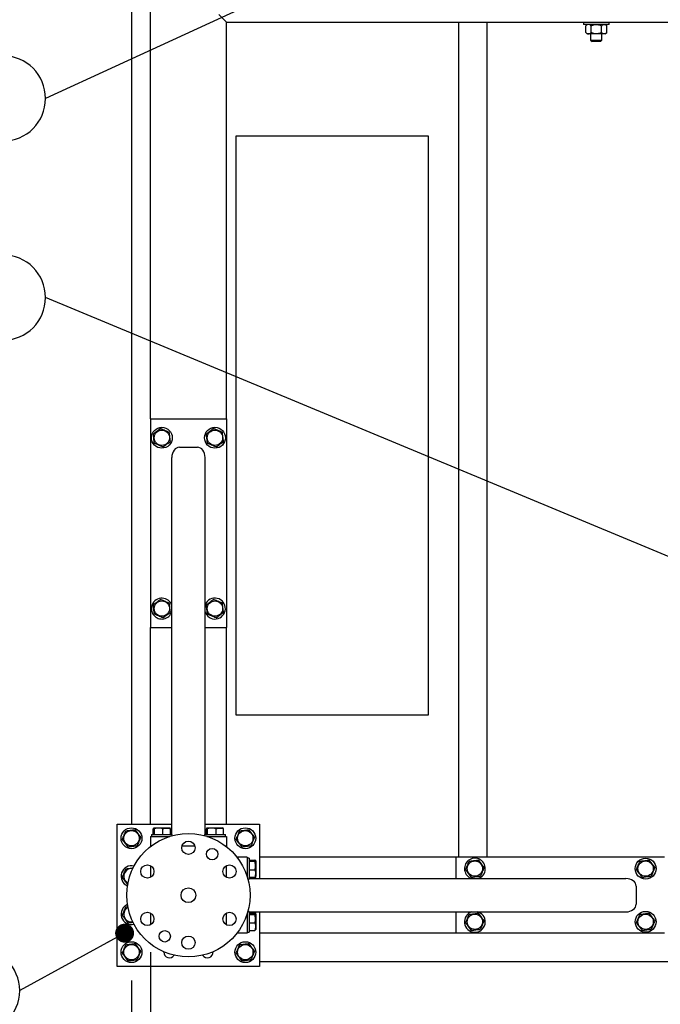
# Model space of a CAD drawing. Header units: millimetres. Extents: x 5 to 589, y 5 to 415.
# Tile 6 of 74: x 265 to 299, y 50 to 102. Entities that reach past the tile are written whole.
import ezdxf

# ---------------------------------------------------------------- set-up
doc = ezdxf.new("R2010")
doc.units = ezdxf.units.MM
doc.layers.add('COTES', color=1, linetype='Continuous')
doc.layers.add('NOTES', color=6, linetype='Continuous')
doc.layers.add('TRAIT-FORT', color=4, linetype='Continuous', lineweight=25)
doc.styles.add('SLDTEXTSTYLE0', font='TXT', dxfattribs={"width": 0.75})
doc.dimstyles.new('SLDDIMSTYLE2', dxfattribs={"dimtxt": 3, "dimasz": 2, "dimexe": 0, "dimexo": 0.0625, "dimgap": 0.75, "dimtad": 1, "dimdec": 0, "dimlfac": 20, "dimrnd": 1e-09, "dimzin": 12, "dimdsep": 46, "dimtxsty": 'SLDTEXTSTYLE0', "dimsah": 1, "dimcen": 0.09, "dimadec": 0, "dimazin": 3, "dimtfac": 1, "dimtdec": 0, "dimtofl": 0, "dimtmove": 0, "dimatfit": 3, "dimfxl": 1, "dimfrac": 2, "dimtolj": 1, "dimtzin": 12, "dimarcsym": 0})
doc.dimstyles.new('SLDDIMSTYLE3', dxfattribs={"dimtxt": 3, "dimasz": 2, "dimexe": 0, "dimexo": 0.0625, "dimgap": 0.75, "dimtad": 1, "dimdec": 0, "dimlfac": 20, "dimrnd": 1e-09, "dimzin": 12, "dimdsep": 46, "dimtxsty": 'SLDTEXTSTYLE0', "dimsah": 1, "dimcen": 0.09, "dimadec": 0, "dimazin": 3, "dimtfac": 1, "dimtdec": 0, "dimtmove": 0, "dimatfit": 0, "dimfxl": 1, "dimfrac": 2, "dimtolj": 1, "dimtzin": 12, "dimarcsym": 0})
doc.dimstyles.new('SLDDIMSTYLE4', dxfattribs={"dimtxt": 0.18, "dimasz": 1, "dimexe": 0, "dimexo": 0.0625, "dimgap": 0, "dimtad": 0, "dimtih": 1, "dimtoh": 1, "dimdec": 0, "dimrnd": 1e-09, "dimzin": 0, "dimdsep": 46, "dimtxsty": 'Standard', "dimblk1": 'DOT', "dimblk2": 'DOT', "dimsah": 1, "dimcen": 0.09, "dimadec": 0, "dimazin": 0, "dimtfac": 1, "dimtdec": 0, "dimtofl": 0, "dimtmove": 0, "dimatfit": 3, "dimldrblk": 'DOT', "dimfxl": 1, "dimfrac": 2, "dimtolj": 1, "dimtzin": 0, "dimarcsym": 0})

# ---------------------------------------------------------------- blocks, each defined once
blk = doc.blocks.new('_D_21')
at = {"layer": 'COTES', "color": 1, "transparency": 16777216}
for p, q in [((271.221, 51.304), (271.221, 37.688)), ((361.221, 51.304), (361.221, 37.688)), ((271.221, 38.688), (361.221, 38.688))]:
    blk.add_line(p, q, dxfattribs=at)
for points in [[(271.221, 38.688), (273.221, 38.188), (273.221, 39.188)], [(361.221, 38.688), (359.221, 39.188), (359.221, 38.188)]]:
    blk.add_solid(points, dxfattribs=at)
at = {"layer": 'COTES', "color": 1, "transparency": 16777216, "char_height": 3, "attachment_point": 1, "style": 'SLDTEXTSTYLE0'}
for s, insert in [('1800', (305.652, 42.555)), ('TOLES', (315.643, 42.555))]:
    blk.add_mtext(s, dxfattribs=dict(at, insert=insert))
blk = doc.blocks.new('_D_23')
at = {"layer": 'COTES', "color": 1, "transparency": 16777216}
for p, q in [((272.221, 52.804), (272.221, 43.064)), ((359.721, 52.804), (359.721, 43.064)), ((359.721, 44.064), (272.221, 44.064))]:
    blk.add_line(p, q, dxfattribs=at)
for points in [[(272.221, 44.064), (274.221, 43.564), (274.221, 44.564)], [(359.721, 44.064), (357.721, 44.564), (357.721, 43.564)]]:
    blk.add_solid(points, dxfattribs=at)
at = {"layer": 'COTES', "color": 1, "transparency": 16777216, "char_height": 3, "attachment_point": 1, "style": 'SLDTEXTSTYLE0'}
for s, insert in [('1750', (304.104, 47.931)), ('CADRE', (314.096, 47.931))]:
    blk.add_mtext(s, dxfattribs=dict(at, insert=insert))
blk = doc.blocks.new('_D_24')
at = {"layer": 'COTES', "color": 1, "transparency": 16777216}
for p, q in [((272.221, 52.804), (272.221, 43.064)), ((271.221, 51.304), (271.221, 43.064)), ((271.221, 44.064), (262.54, 44.064)), ((272.221, 44.064), (271.221, 44.064)), ((272.221, 44.064), (275.221, 44.064))]:
    blk.add_line(p, q, dxfattribs=at)
for points in [[(271.221, 44.064), (269.221, 44.564), (269.221, 43.564)], [(272.221, 44.064), (274.221, 43.564), (274.221, 44.564)]]:
    blk.add_solid(points, dxfattribs=at)
at = {"layer": 'COTES', "color": 1, "transparency": 16777216, "insert": (262.54, 47.931), "char_height": 3, "attachment_point": 1, "style": 'SLDTEXTSTYLE0'}
blk.add_mtext('20', dxfattribs=at)
blk = doc.blocks.new('SW_NOTE_6')
at = {"layer": 'NOTES', "color": 0}
for p, q in [((-15.736, 2.248), (-2.248, 2.248)), ((-2.248, -2.248), (-15.736, -2.248))]:
    blk.add_line(p, q, dxfattribs=at)
for centre, start, end in [((-15.736, 0), 90, 270), ((-2.248, 0), 270, 90)]:
    blk.add_arc(centre, 2.248, start, end, dxfattribs=at)
at = {"layer": 'NOTES', "color": 0, "insert": (-8.929, 1.866), "char_height": 3.5, "attachment_point": 2, "style": 'SLDTEXTSTYLE0'}
blk.add_mtext('PIED 2', dxfattribs=at)
blk = doc.blocks.new('_Dot')
at = {"color": 0, "linetype": 'ByBlock', "lineweight": -2}
blk.add_line((-0.5, 0), (-1, 0), dxfattribs=at)
at = {"color": 0, "linetype": 'ByBlock', "const_width": 0.5}
blk.add_lwpolyline([(-0.25, 0, 1), (0.25, 0, 1)], format="xyb", close=True, dxfattribs=at)
blk = doc.blocks.new('SW_NOTE_7')
at = {"layer": 'NOTES', "color": 0}
for p, q in [((-15.872, 2.248), (-2.248, 2.248)), ((-2.248, -2.248), (-15.872, -2.248))]:
    blk.add_line(p, q, dxfattribs=at)
for centre, start, end in [((-15.872, 0), 90, 270), ((-2.248, 0), 270, 90)]:
    blk.add_arc(centre, 2.248, start, end, dxfattribs=at)
at = {"layer": 'NOTES', "color": 0, "insert": (-9.057, 1.856), "char_height": 3.5, "attachment_point": 2, "style": 'SLDTEXTSTYLE0'}
blk.add_mtext('PIED 2', dxfattribs=at)
blk = doc.blocks.new('SW_NOTE_12')
at = {"layer": 'NOTES', "color": 0}
for p, q in [((-15.872, 2.248), (-2.248, 2.248)), ((-2.248, -2.248), (-15.872, -2.248))]:
    blk.add_line(p, q, dxfattribs=at)
for centre, start, end in [((-15.872, 0), 90, 270), ((-2.248, 0), 270, 90)]:
    blk.add_arc(centre, 2.248, start, end, dxfattribs=at)
at = {"layer": 'NOTES', "color": 0, "insert": (-9.057, 1.884), "char_height": 3.5, "attachment_point": 2, "style": 'SLDTEXTSTYLE0'}
blk.add_mtext('PIED 1', dxfattribs=at)

msp = doc.modelspace()

# ---------------------------------------------------------------- linework, layer by layer
at = {"layer": 'TRAIT-FORT', "color": 4, "linetype": 'Continuous', "lineweight": 25}
for p, q in [((271.221, 106.804), (271.221, 59.554)), ((272.221, 80.904), (272.221, 105.804)), ((275.821, 102.204), (276.221, 101.804)), ((276.221, 101.804), (275.821, 102.204)), ((276.221, 80.904), (276.221, 101.804)), ((276.221, 101.804), (302.221, 101.804)), ((288.471, 57.804), (288.471, 101.804)), ((289.971, 57.804), (289.971, 101.804)), ((295.046, 101.804), (295.046, 101.679)), ((296.396, 101.679), (295.046, 101.679)), ((295.246, 101.679), (295.172, 101.605)), ((296.269, 101.605), (296.196, 101.679)), ((296.396, 101.679), (296.396, 101.804)), ((295.172, 101.252), (295.172, 101.605)), ((295.172, 101.252), (295.246, 101.179)), ((295.309, 101.179), (295.246, 101.179)), ((295.721, 101.179), (295.309, 101.179)), ((295.421, 101.179), (295.421, 100.854)), ((295.446, 101.252), (295.446, 101.605)), ((296.132, 101.179), (295.721, 101.179)), ((295.995, 101.252), (295.995, 101.605)), ((296.021, 100.854), (296.021, 101.179)), ((296.196, 101.179), (296.132, 101.179)), ((296.196, 101.179), (296.269, 101.252)), ((296.269, 101.252), (296.269, 101.605)), ((295.421, 100.854), (295.496, 100.779)), ((295.421, 100.854), (296.021, 100.854)), ((295.946, 100.779), (295.496, 100.779)), ((295.946, 100.779), (296.021, 100.854)), ((286.88, 95.787), (276.721, 95.787)), ((276.721, 95.787), (276.721, 65.309)), ((286.88, 65.309), (286.88, 95.787)), ((272.221, 80.904), (272.221, 69.904)), ((272.221, 80.904), (276.221, 80.904)), ((276.221, 80.904), (276.221, 69.904)), ((273.746, 79.404), (274.696, 79.404)), ((273.346, 59.004), (273.346, 78.868)), ((275.096, 59.004), (275.096, 78.868)), ((275.113, 71.114), (275.096, 71.068)), ((272.221, 59.554), (272.221, 69.904)), ((272.221, 69.904), (273.346, 69.904)), ((275.096, 69.904), (276.221, 69.904)), ((276.221, 59.554), (276.221, 69.904)), ((276.721, 65.309), (286.88, 65.309)), ((270.471, 59.554), (273.346, 59.554)), ((270.471, 52.054), (270.471, 59.554)), ((272.369, 59.004), (272.369, 59.303)), ((272.417, 59.354), (272.392, 59.339)), ((272.417, 59.354), (273.224, 59.354)), ((272.429, 59.004), (272.429, 59.303)), ((272.881, 59.004), (272.881, 59.303)), ((273.249, 59.339), (273.224, 59.354)), ((273.273, 59.004), (273.273, 59.303)), ((275.096, 59.554), (277.971, 59.554)), ((275.169, 59.004), (275.169, 59.303)), ((275.217, 59.354), (275.192, 59.339)), ((275.217, 59.354), (276.024, 59.354)), ((275.229, 59.004), (275.229, 59.303)), ((275.681, 59.004), (275.681, 59.303)), ((276.049, 59.339), (276.024, 59.354)), ((276.073, 59.004), (276.073, 59.303)), ((277.971, 59.554), (277.971, 56.679)), ((272.221, 58.904), (272.221, 58.404)), ((272.221, 58.904), (273.245, 58.904)), ((272.271, 59.004), (272.271, 58.904)), ((272.271, 59.004), (273.371, 59.004)), ((273.371, 58.94), (273.371, 59.004)), ((275.071, 59.004), (275.071, 58.94)), ((275.071, 59.004), (276.171, 59.004)), ((275.197, 58.904), (276.221, 58.904)), ((276.171, 58.904), (276.171, 59.004)), ((276.221, 58.904), (276.221, 58.404)), ((272.221, 58.404), (272.271, 58.404)), ((272.221, 58.404), (272.221, 58.365)), ((273.885, 58.404), (274.556, 58.404)), ((276.171, 58.404), (276.221, 58.404)), ((276.221, 58.404), (276.221, 58.365)), ((276.821, 57.804), (276.782, 57.804)), ((277.321, 57.804), (276.821, 57.804)), ((276.821, 57.804), (276.821, 57.754)), ((277.321, 57.804), (277.321, 56.78)), ((277.421, 57.754), (277.321, 57.754)), ((277.421, 57.754), (277.421, 56.654)), ((277.421, 57.656), (277.72, 57.656)), ((277.421, 57.595), (277.72, 57.595)), ((277.771, 57.607), (277.756, 57.632)), ((277.771, 57.607), (277.771, 56.8)), ((288.321, 57.804), (277.971, 57.804)), ((288.321, 57.804), (288.321, 56.679)), ((299.321, 57.804), (288.321, 57.804)), ((272.221, 57.362), (272.221, 56.745)), ((276.221, 56.745), (276.221, 57.362)), ((277.421, 57.143), (277.72, 57.143)), ((277.357, 56.654), (277.421, 56.654)), ((277.421, 56.752), (277.72, 56.752)), ((277.421, 56.679), (297.285, 56.679)), ((277.756, 56.775), (277.771, 56.8)), ((297.821, 56.279), (297.821, 55.329)), ((270.925, 55.195), (271.027, 55.208)), ((272.221, 54.862), (272.221, 54.245)), ((276.221, 54.245), (276.221, 54.862)), ((277.321, 54.828), (277.321, 53.804)), ((277.421, 54.954), (277.357, 54.954)), ((277.421, 54.954), (277.421, 53.854)), ((277.421, 54.929), (297.285, 54.929)), ((277.421, 54.856), (277.72, 54.856)), ((277.421, 54.795), (277.72, 54.795)), ((277.708, 54.864), (277.659, 54.929)), ((277.708, 54.864), (277.704, 54.856)), ((277.771, 54.807), (277.756, 54.832)), ((277.771, 54.807), (277.771, 54)), ((277.971, 54.929), (277.971, 52.054)), ((288.321, 54.929), (288.321, 53.804)), ((289.531, 54.912), (289.485, 54.929)), ((277.421, 54.343), (277.72, 54.343)), ((277.421, 53.952), (277.72, 53.952)), ((277.756, 53.975), (277.771, 54)), ((276.821, 53.804), (276.782, 53.804)), ((276.821, 53.854), (276.821, 53.804)), ((277.321, 53.804), (276.821, 53.804)), ((277.321, 53.854), (277.421, 53.854)), ((288.321, 53.804), (277.971, 53.804)), ((299.321, 53.804), (288.321, 53.804)), ((272.921, 52.804), (272.921, 52.825)), ((277.971, 52.054), (270.471, 52.054)), ((277.971, 52.304), (353.971, 52.304))]:
    msp.add_line(p, q, dxfattribs=at)
at = {"layer": 'TRAIT-FORT', "color": 4, "linetype": 'Continuous', "lineweight": 25, "flags": 128}
for points in [[(273.273, 59.099), (273.277, 59.098), (273.346, 59.076)], [(275.096, 59.076), (275.128, 59.089), (275.169, 59.099)], [(271.294, 57.201), (271.255, 57.206), (271.171, 57.204)], [(277.604, 56.679), (277.617, 56.727), (277.621, 56.752)], [(277.756, 56.679), (277.769, 56.76), (277.771, 56.8)], [(277.621, 54.856), (277.614, 54.895), (277.604, 54.929)], [(277.771, 54.807), (277.768, 54.859), (277.756, 54.929)]]:
    msp.add_lwpolyline(points, dxfattribs=at)
at = {"layer": 'TRAIT-FORT', "color": 4, "linetype": 'Continuous', "lineweight": 25}
for centre, radius in [((272.821, 79.904), 0.55), ((275.621, 79.904), 0.55), ((272.821, 79.904), 0.404), ((275.621, 79.904), 0.404), ((272.821, 70.904), 0.404), ((275.621, 70.904), 0.404), ((271.221, 58.804), 0.55), ((271.221, 58.804), 0.404), ((277.221, 58.804), 0.55), ((277.221, 58.804), 0.404), ((274.221, 55.804), 3.25), ((274.221, 58.304), 0.35), ((275.471, 57.969), 0.3), ((289.321, 57.204), 0.404), ((298.321, 57.204), 0.55), ((298.321, 57.204), 0.404), ((272.056, 57.054), 0.35), ((276.386, 57.054), 0.35), ((274.221, 55.804), 0.389), ((272.056, 54.554), 0.35), ((276.386, 54.554), 0.35), ((289.321, 54.404), 0.404), ((298.321, 54.404), 0.55), ((298.321, 54.404), 0.404), ((272.971, 53.639), 0.3), ((274.221, 53.304), 0.35), ((271.221, 52.804), 0.55), ((271.221, 52.804), 0.404), ((277.221, 52.804), 0.55), ((277.221, 52.804), 0.404)]:
    msp.add_circle(centre, radius, dxfattribs=at)
for centre, radius, start, end in [((272.821, 70.904), 0.55, 157.4773, 342.6586), ((272.821, 70.904), 0.55, 17.3414, 157.4773), ((275.621, 70.904), 0.55, 197.3414, 157.4773), ((289.321, 57.204), 0.55, 67.4773, 252.6586), ((289.321, 57.204), 0.55, 287.3414, 67.4773), ((271.221, 56.804), 0.55, 75.2073, 247.955), ((271.221, 56.804), 0.404, 97.0938, 243.4584), ((271.221, 54.804), 0.55, 112.1806, 284.0185), ((271.221, 54.804), 0.404, 117.2288, 280.4166), ((289.321, 54.404), 0.55, 107.3414, 67.4773), ((273.221, 52.804), 0.3, 180, 327.1443), ((275.221, 52.804), 0.3, 212.8591, 4.0108)]:
    msp.add_arc(centre, radius, start, end, dxfattribs=at)
for centre, major_axis, start_param, end_param in [((273.746, 78.868), (0, 0.536), 0, 1.570796), ((274.696, 78.868), (0, 0.536), 4.712389, 6.283185), ((297.285, 56.279), (0.536, 0), 0, 1.570796), ((297.285, 55.329), (0.536, 0), 4.712389, 6.283185)]:
    msp.add_ellipse(centre, major_axis=major_axis, ratio=0.746513, start_param=start_param, end_param=end_param, dxfattribs=at)
for points, knots in [([(295.309, 101.679), (295.285, 101.674), (295.237, 101.666), (295.194, 101.625), (295.172, 101.605)], [0, 0, 0, 0, 0.504, 1, 1, 1, 1]), ([(295.446, 101.605), (295.428, 101.622), (295.389, 101.657), (295.342, 101.677), (295.315, 101.678), (295.309, 101.679)], [0, 0, 0, 0, 0.432385, 0.879554, 1, 1, 1, 1]), ([(295.446, 101.605), (295.478, 101.62), (295.537, 101.647), (295.63, 101.673), (295.69, 101.677), (295.721, 101.679)], [0, 0, 0, 0, 0.370457, 0.681018, 1, 1, 1, 1]), ([(295.721, 101.679), (295.725, 101.679), (295.763, 101.678), (295.836, 101.668), (295.923, 101.639), (295.974, 101.615), (295.995, 101.605)], [0, 0, 0, 0, 0.048369, 0.39933, 0.762965, 1, 1, 1, 1]), ([(295.995, 101.605), (296.014, 101.622), (296.052, 101.657), (296.099, 101.677), (296.126, 101.678), (296.132, 101.679)], [0, 0, 0, 0, 0.432385, 0.879554, 1, 1, 1, 1]), ([(296.132, 101.679), (296.156, 101.674), (296.204, 101.666), (296.247, 101.625), (296.269, 101.605)], [0, 0, 0, 0, 0.504, 1, 1, 1, 1]), ([(295.172, 101.252), (295.191, 101.235), (295.229, 101.2), (295.276, 101.18), (295.303, 101.179), (295.309, 101.179)], [0, 0, 0, 0, 0.432385, 0.879554, 1, 1, 1, 1]), ([(295.309, 101.179), (295.333, 101.183), (295.381, 101.191), (295.425, 101.232), (295.446, 101.252)], [0, 0, 0, 0, 0.504, 1, 1, 1, 1]), ([(295.721, 101.179), (295.691, 101.18), (295.631, 101.184), (295.538, 101.21), (295.478, 101.237), (295.446, 101.252)], [0, 0, 0, 0, 0.30999, 0.629546, 1, 1, 1, 1]), ([(295.995, 101.252), (295.974, 101.242), (295.924, 101.218), (295.837, 101.19), (295.764, 101.179), (295.725, 101.179), (295.721, 101.179)], [0, 0, 0, 0, 0.237039, 0.589019, 0.951631, 1, 1, 1, 1]), ([(296.132, 101.179), (296.108, 101.183), (296.06, 101.191), (296.016, 101.232), (295.995, 101.252)], [0, 0, 0, 0, 0.504, 1, 1, 1, 1]), ([(296.269, 101.252), (296.25, 101.235), (296.212, 101.2), (296.165, 101.18), (296.138, 101.179), (296.132, 101.179)], [0, 0, 0, 0, 0.4323851, 0.8795539, 1, 1, 1, 1]), ([(272.76, 80.391), (272.726, 80.365), (272.657, 80.313), (272.556, 80.236), (272.458, 80.162), (272.399, 80.117), (272.369, 80.095)], [0, 0, 0, 0, 0.264605, 0.534948, 0.765343, 1, 1, 1, 1]), ([(272.429, 79.608), (272.421, 79.67), (272.409, 79.772), (272.39, 79.921), (272.378, 80.021), (272.371, 80.078), (272.369, 80.095)], [0, 0, 0, 0, 0.385549, 0.637642, 0.896546, 1, 1, 1, 1]), ([(272.76, 80.391), (272.799, 80.374), (272.879, 80.34), (272.996, 80.291), (273.108, 80.243), (273.177, 80.214), (273.212, 80.2)], [0, 0, 0, 0, 0.264605, 0.534948, 0.765343, 1, 1, 1, 1]), ([(273.273, 79.713), (273.265, 79.775), (273.252, 79.877), (273.234, 80.026), (273.221, 80.126), (273.214, 80.183), (273.212, 80.2)], [0, 0, 0, 0, 0.385549, 0.637642, 0.896546, 1, 1, 1, 1]), ([(275.56, 80.391), (275.526, 80.365), (275.457, 80.313), (275.356, 80.236), (275.258, 80.162), (275.199, 80.117), (275.169, 80.095)], [0, 0, 0, 0, 0.264605, 0.534948, 0.765343, 1, 1, 1, 1]), ([(275.229, 79.608), (275.221, 79.67), (275.209, 79.772), (275.19, 79.921), (275.178, 80.021), (275.171, 80.078), (275.169, 80.095)], [0, 0, 0, 0, 0.385549, 0.637642, 0.896546, 1, 1, 1, 1]), ([(275.56, 80.391), (275.599, 80.374), (275.679, 80.34), (275.796, 80.291), (275.908, 80.243), (275.977, 80.214), (276.012, 80.2)], [0, 0, 0, 0, 0.264605, 0.534948, 0.765343, 1, 1, 1, 1]), ([(276.073, 79.713), (276.065, 79.775), (276.052, 79.877), (276.034, 80.026), (276.021, 80.126), (276.014, 80.183), (276.012, 80.2)], [0, 0, 0, 0, 0.385549, 0.637642, 0.896546, 1, 1, 1, 1]), ([(272.881, 79.417), (272.842, 79.433), (272.763, 79.467), (272.645, 79.516), (272.533, 79.564), (272.464, 79.593), (272.429, 79.608)], [0, 0, 0, 0, 0.264605, 0.534948, 0.765343, 1, 1, 1, 1]), ([(272.881, 79.417), (272.915, 79.442), (272.984, 79.494), (273.086, 79.571), (273.183, 79.645), (273.243, 79.69), (273.273, 79.713)], [0, 0, 0, 0, 0.264605, 0.534948, 0.765343, 1, 1, 1, 1]), ([(275.681, 79.417), (275.642, 79.433), (275.563, 79.467), (275.445, 79.516), (275.333, 79.564), (275.264, 79.593), (275.229, 79.608)], [0, 0, 0, 0, 0.264605, 0.534948, 0.765343, 1, 1, 1, 1]), ([(275.681, 79.417), (275.715, 79.442), (275.784, 79.494), (275.886, 79.571), (275.983, 79.645), (276.043, 79.69), (276.073, 79.713)], [0, 0, 0, 0, 0.264605, 0.534948, 0.765343, 1, 1, 1, 1]), ([(272.76, 71.391), (272.726, 71.365), (272.657, 71.313), (272.556, 71.236), (272.458, 71.162), (272.399, 71.117), (272.369, 71.095)], [0, 0, 0, 0, 0.264605, 0.534948, 0.765343, 1, 1, 1, 1]), ([(272.429, 70.608), (272.421, 70.67), (272.409, 70.772), (272.39, 70.921), (272.378, 71.021), (272.371, 71.078), (272.369, 71.095)], [0, 0, 0, 0, 0.385549, 0.637642, 0.896546, 1, 1, 1, 1]), ([(272.76, 71.391), (272.799, 71.374), (272.879, 71.34), (272.996, 71.291), (273.108, 71.243), (273.177, 71.214), (273.212, 71.2)], [0, 0, 0, 0, 0.264605, 0.534948, 0.765343, 1, 1, 1, 1]), ([(273.273, 70.713), (273.265, 70.775), (273.252, 70.877), (273.234, 71.026), (273.221, 71.126), (273.214, 71.183), (273.212, 71.2)], [0, 0, 0, 0, 0.385549, 0.637642, 0.896546, 1, 1, 1, 1]), ([(275.56, 71.391), (275.526, 71.365), (275.457, 71.313), (275.356, 71.236), (275.258, 71.162), (275.199, 71.117), (275.169, 71.095)], [0, 0, 0, 0, 0.264605, 0.534948, 0.765343, 1, 1, 1, 1]), ([(275.229, 70.608), (275.221, 70.67), (275.209, 70.772), (275.19, 70.921), (275.178, 71.021), (275.171, 71.078), (275.169, 71.095)], [0, 0, 0, 0, 0.385549, 0.637642, 0.896546, 1, 1, 1, 1]), ([(275.56, 71.391), (275.599, 71.374), (275.679, 71.34), (275.796, 71.291), (275.908, 71.243), (275.977, 71.214), (276.012, 71.2)], [0, 0, 0, 0, 0.264605, 0.534948, 0.765343, 1, 1, 1, 1]), ([(276.073, 70.713), (276.065, 70.775), (276.052, 70.877), (276.034, 71.026), (276.021, 71.126), (276.014, 71.183), (276.012, 71.2)], [0, 0, 0, 0, 0.385549, 0.637642, 0.896546, 1, 1, 1, 1]), ([(272.881, 70.417), (272.842, 70.433), (272.763, 70.467), (272.645, 70.516), (272.533, 70.564), (272.464, 70.593), (272.429, 70.608)], [0, 0, 0, 0, 0.264605, 0.534948, 0.765343, 1, 1, 1, 1]), ([(272.881, 70.417), (272.915, 70.442), (272.984, 70.494), (273.086, 70.571), (273.183, 70.645), (273.243, 70.69), (273.273, 70.713)], [0, 0, 0, 0, 0.264605, 0.534948, 0.765343, 1, 1, 1, 1]), ([(275.681, 70.417), (275.642, 70.433), (275.563, 70.467), (275.445, 70.516), (275.333, 70.564), (275.264, 70.593), (275.229, 70.608)], [0, 0, 0, 0, 0.264605, 0.534948, 0.765343, 1, 1, 1, 1]), ([(275.681, 70.417), (275.715, 70.442), (275.784, 70.494), (275.886, 70.571), (275.983, 70.645), (276.043, 70.69), (276.073, 70.713)], [0, 0, 0, 0, 0.264605, 0.534948, 0.765343, 1, 1, 1, 1]), ([(270.734, 58.743), (270.75, 58.782), (270.784, 58.862), (270.833, 58.979), (270.881, 59.091), (270.91, 59.16), (270.925, 59.195)], [0, 0, 0, 0, 0.264605, 0.534948, 0.765343, 1, 1, 1, 1]), ([(270.925, 59.195), (270.987, 59.203), (271.089, 59.216), (271.238, 59.234), (271.338, 59.246), (271.395, 59.254), (271.412, 59.256)], [0, 0, 0, 0, 0.385549, 0.637642, 0.896546, 1, 1, 1, 1]), ([(271.708, 58.864), (271.682, 58.898), (271.63, 58.967), (271.553, 59.069), (271.479, 59.166), (271.434, 59.226), (271.412, 59.256)], [0, 0, 0, 0, 0.264605, 0.534948, 0.765343, 1, 1, 1, 1]), ([(272.429, 59.303), (272.421, 59.319), (272.409, 59.344), (272.39, 59.341), (272.378, 59.324), (272.371, 59.308), (272.369, 59.303)], [0, 0, 0, 0, 0.385549, 0.637642, 0.896546, 1, 1, 1, 1]), ([(272.881, 59.303), (272.842, 59.314), (272.763, 59.337), (272.645, 59.345), (272.533, 59.333), (272.464, 59.313), (272.429, 59.303)], [0, 0, 0, 0, 0.264605, 0.534948, 0.765343, 1, 1, 1, 1]), ([(272.881, 59.303), (272.915, 59.314), (272.984, 59.337), (273.086, 59.345), (273.183, 59.333), (273.243, 59.313), (273.273, 59.303)], [0, 0, 0, 0, 0.264605, 0.534948, 0.765343, 1, 1, 1, 1]), ([(273.273, 59.303), (273.265, 59.321), (273.257, 59.34), (273.249, 59.339), (273.249, 59.339)], [0, 0, 0, 0, 0.977492, 1, 1, 1, 1]), ([(275.229, 59.303), (275.221, 59.319), (275.209, 59.344), (275.19, 59.341), (275.178, 59.324), (275.171, 59.308), (275.169, 59.303)], [0, 0, 0, 0, 0.385549, 0.637642, 0.896546, 1, 1, 1, 1]), ([(275.681, 59.303), (275.642, 59.314), (275.563, 59.337), (275.445, 59.345), (275.333, 59.333), (275.264, 59.313), (275.229, 59.303)], [0, 0, 0, 0, 0.264605, 0.534948, 0.765343, 1, 1, 1, 1]), ([(275.681, 59.303), (275.715, 59.314), (275.784, 59.337), (275.886, 59.345), (275.983, 59.333), (276.043, 59.313), (276.073, 59.303)], [0, 0, 0, 0, 0.264605, 0.534948, 0.765343, 1, 1, 1, 1]), ([(276.073, 59.303), (276.065, 59.321), (276.057, 59.34), (276.049, 59.339), (276.049, 59.339)], [0, 0, 0, 0, 0.977492, 1, 1, 1, 1]), ([(276.734, 58.743), (276.75, 58.782), (276.784, 58.862), (276.833, 58.979), (276.881, 59.091), (276.91, 59.16), (276.925, 59.195)], [0, 0, 0, 0, 0.264605, 0.534948, 0.765343, 1, 1, 1, 1]), ([(276.925, 59.195), (276.987, 59.203), (277.089, 59.216), (277.238, 59.234), (277.338, 59.246), (277.395, 59.254), (277.412, 59.256)], [0, 0, 0, 0, 0.385549, 0.637642, 0.896546, 1, 1, 1, 1]), ([(277.708, 58.864), (277.682, 58.898), (277.63, 58.967), (277.553, 59.069), (277.479, 59.166), (277.434, 59.226), (277.412, 59.256)], [0, 0, 0, 0, 0.264605, 0.534948, 0.765343, 1, 1, 1, 1]), ([(270.734, 58.743), (270.759, 58.709), (270.811, 58.64), (270.888, 58.539), (270.962, 58.441), (271.007, 58.382), (271.03, 58.352)], [0, 0, 0, 0, 0.264605, 0.534948, 0.765343, 1, 1, 1, 1]), ([(271.708, 58.864), (271.691, 58.825), (271.657, 58.746), (271.608, 58.628), (271.56, 58.516), (271.531, 58.447), (271.517, 58.412)], [0, 0, 0, 0, 0.264605, 0.534948, 0.765343, 1, 1, 1, 1]), ([(276.734, 58.743), (276.759, 58.709), (276.811, 58.64), (276.888, 58.539), (276.962, 58.441), (277.007, 58.382), (277.03, 58.352)], [0, 0, 0, 0, 0.264605, 0.534948, 0.765343, 1, 1, 1, 1]), ([(277.708, 58.864), (277.691, 58.825), (277.657, 58.746), (277.608, 58.628), (277.56, 58.516), (277.531, 58.447), (277.517, 58.412)], [0, 0, 0, 0, 0.264605, 0.534948, 0.765343, 1, 1, 1, 1]), ([(271.03, 58.352), (271.092, 58.359), (271.194, 58.372), (271.343, 58.391), (271.443, 58.403), (271.5, 58.41), (271.517, 58.412)], [0, 0, 0, 0, 0.385549, 0.637642, 0.896546, 1, 1, 1, 1]), ([(277.03, 58.352), (277.092, 58.359), (277.194, 58.372), (277.343, 58.391), (277.443, 58.403), (277.5, 58.41), (277.517, 58.412)], [0, 0, 0, 0, 0.385549, 0.637642, 0.896546, 1, 1, 1, 1]), ([(277.72, 57.595), (277.736, 57.603), (277.761, 57.616), (277.758, 57.634), (277.741, 57.646), (277.725, 57.654), (277.72, 57.656)], [0, 0, 0, 0, 0.385549, 0.637642, 0.896546, 1, 1, 1, 1]), ([(277.72, 57.143), (277.731, 57.182), (277.753, 57.262), (277.762, 57.379), (277.75, 57.491), (277.73, 57.56), (277.72, 57.595)], [0, 0, 0, 0, 0.264605, 0.534948, 0.765343, 1, 1, 1, 1]), ([(288.834, 57.143), (288.85, 57.182), (288.884, 57.262), (288.933, 57.379), (288.981, 57.491), (289.01, 57.56), (289.025, 57.595)], [0, 0, 0, 0, 0.264605, 0.534948, 0.765343, 1, 1, 1, 1]), ([(289.025, 57.595), (289.087, 57.603), (289.189, 57.616), (289.338, 57.634), (289.438, 57.646), (289.495, 57.654), (289.512, 57.656)], [0, 0, 0, 0, 0.3855495, 0.6376419, 0.8965462, 1, 1, 1, 1]), ([(289.808, 57.264), (289.782, 57.298), (289.73, 57.367), (289.653, 57.469), (289.579, 57.566), (289.534, 57.626), (289.512, 57.656)], [0, 0, 0, 0, 0.264605, 0.534948, 0.765343, 1, 1, 1, 1]), ([(297.834, 57.143), (297.85, 57.182), (297.884, 57.262), (297.933, 57.379), (297.981, 57.491), (298.01, 57.56), (298.025, 57.595)], [0, 0, 0, 0, 0.264605, 0.534948, 0.765343, 1, 1, 1, 1]), ([(298.025, 57.595), (298.087, 57.603), (298.189, 57.616), (298.338, 57.634), (298.438, 57.646), (298.495, 57.654), (298.512, 57.656)], [0, 0, 0, 0, 0.3855495, 0.6376419, 0.8965462, 1, 1, 1, 1]), ([(298.808, 57.264), (298.782, 57.298), (298.73, 57.367), (298.653, 57.469), (298.579, 57.566), (298.534, 57.626), (298.512, 57.656)], [0, 0, 0, 0, 0.264605, 0.534948, 0.765343, 1, 1, 1, 1]), ([(270.734, 56.743), (270.75, 56.782), (270.784, 56.862), (270.833, 56.979), (270.881, 57.091), (270.91, 57.16), (270.925, 57.195)], [0, 0, 0, 0, 0.264605, 0.534948, 0.765343, 1, 1, 1, 1]), ([(270.925, 57.195), (270.987, 57.203), (271.089, 57.215), (271.222, 57.232), (271.29, 57.241), (271.317, 57.244)], [0, 0, 0, 0, 0.480055, 0.793941, 1, 1, 1, 1]), ([(277.72, 57.143), (277.731, 57.109), (277.753, 57.04), (277.762, 56.939), (277.75, 56.841), (277.73, 56.782), (277.72, 56.752)], [0, 0, 0, 0, 0.2646049, 0.5349477, 0.7653431, 1, 1, 1, 1]), ([(288.834, 57.143), (288.859, 57.109), (288.911, 57.04), (288.988, 56.939), (289.062, 56.841), (289.107, 56.782), (289.13, 56.752)], [0, 0, 0, 0, 0.264605, 0.534948, 0.765343, 1, 1, 1, 1]), ([(289.808, 57.264), (289.791, 57.225), (289.757, 57.146), (289.708, 57.028), (289.66, 56.916), (289.631, 56.847), (289.617, 56.812)], [0, 0, 0, 0, 0.264605, 0.534948, 0.765343, 1, 1, 1, 1]), ([(297.834, 57.143), (297.859, 57.109), (297.911, 57.04), (297.988, 56.939), (298.062, 56.841), (298.107, 56.782), (298.13, 56.752)], [0, 0, 0, 0, 0.264605, 0.534948, 0.765343, 1, 1, 1, 1]), ([(298.808, 57.264), (298.791, 57.225), (298.757, 57.146), (298.708, 57.028), (298.66, 56.916), (298.631, 56.847), (298.617, 56.812)], [0, 0, 0, 0, 0.264605, 0.534948, 0.765343, 1, 1, 1, 1]), ([(270.734, 56.743), (270.759, 56.709), (270.811, 56.64), (270.888, 56.539), (270.962, 56.441), (271.007, 56.382), (271.03, 56.352)], [0, 0, 0, 0, 0.264605, 0.534948, 0.765343, 1, 1, 1, 1]), ([(277.66, 56.752), (277.659, 56.75), (277.649, 56.726), (277.639, 56.701), (277.629, 56.679)], [0, 0, 0, 0, 0.0803479, 1, 1, 1, 1]), ([(277.72, 56.752), (277.738, 56.759), (277.757, 56.767), (277.756, 56.775), (277.756, 56.775)], [0, 0, 0, 0, 0.977492, 1, 1, 1, 1]), ([(289.13, 56.752), (289.192, 56.759), (289.294, 56.772), (289.443, 56.791), (289.543, 56.803), (289.6, 56.81), (289.617, 56.812)], [0, 0, 0, 0, 0.385549, 0.637642, 0.896546, 1, 1, 1, 1]), ([(298.13, 56.752), (298.192, 56.759), (298.294, 56.772), (298.443, 56.791), (298.543, 56.803), (298.6, 56.81), (298.617, 56.812)], [0, 0, 0, 0, 0.385549, 0.637642, 0.896546, 1, 1, 1, 1]), ([(270.734, 54.743), (270.75, 54.782), (270.784, 54.862), (270.833, 54.979), (270.881, 55.091), (270.91, 55.16), (270.925, 55.195)], [0, 0, 0, 0, 0.264605, 0.534948, 0.765343, 1, 1, 1, 1]), ([(270.734, 54.743), (270.759, 54.709), (270.811, 54.64), (270.888, 54.539), (270.962, 54.441), (271.007, 54.382), (271.03, 54.352)], [0, 0, 0, 0, 0.264605, 0.534948, 0.765343, 1, 1, 1, 1]), ([(277.72, 54.795), (277.736, 54.803), (277.761, 54.816), (277.758, 54.834), (277.741, 54.846), (277.725, 54.854), (277.72, 54.856)], [0, 0, 0, 0, 0.385549, 0.637642, 0.896546, 1, 1, 1, 1]), ([(277.72, 54.343), (277.731, 54.382), (277.753, 54.462), (277.762, 54.579), (277.75, 54.691), (277.73, 54.76), (277.72, 54.795)], [0, 0, 0, 0, 0.264605, 0.534948, 0.765343, 1, 1, 1, 1]), ([(288.834, 54.343), (288.85, 54.382), (288.884, 54.462), (288.933, 54.579), (288.981, 54.691), (289.01, 54.76), (289.025, 54.795)], [0, 0, 0, 0, 0.264605, 0.534948, 0.765343, 1, 1, 1, 1]), ([(289.025, 54.795), (289.087, 54.803), (289.189, 54.816), (289.338, 54.834), (289.438, 54.846), (289.495, 54.854), (289.512, 54.856)], [0, 0, 0, 0, 0.3855495, 0.6376419, 0.8965462, 1, 1, 1, 1]), ([(289.808, 54.464), (289.782, 54.498), (289.73, 54.567), (289.653, 54.669), (289.579, 54.766), (289.534, 54.826), (289.512, 54.856)], [0, 0, 0, 0, 0.264605, 0.534948, 0.765343, 1, 1, 1, 1]), ([(297.834, 54.343), (297.85, 54.382), (297.884, 54.462), (297.933, 54.579), (297.981, 54.691), (298.01, 54.76), (298.025, 54.795)], [0, 0, 0, 0, 0.264605, 0.534948, 0.765343, 1, 1, 1, 1]), ([(298.025, 54.795), (298.087, 54.803), (298.189, 54.816), (298.338, 54.834), (298.438, 54.846), (298.495, 54.854), (298.512, 54.856)], [0, 0, 0, 0, 0.3855495, 0.6376419, 0.8965462, 1, 1, 1, 1]), ([(298.808, 54.464), (298.782, 54.498), (298.73, 54.567), (298.653, 54.669), (298.579, 54.766), (298.534, 54.826), (298.512, 54.856)], [0, 0, 0, 0, 0.264605, 0.534948, 0.765343, 1, 1, 1, 1]), ([(271.03, 54.352), (271.092, 54.359), (271.182, 54.37), (271.274, 54.382), (271.303, 54.386)], [0, 0, 0, 0, 0.688244, 1, 1, 1, 1]), ([(277.72, 54.343), (277.731, 54.309), (277.753, 54.24), (277.762, 54.139), (277.75, 54.041), (277.73, 53.982), (277.72, 53.952)], [0, 0, 0, 0, 0.2646049, 0.5349477, 0.7653431, 1, 1, 1, 1]), ([(277.72, 53.952), (277.738, 53.959), (277.757, 53.967), (277.756, 53.975), (277.756, 53.975)], [0, 0, 0, 0, 0.977492, 1, 1, 1, 1]), ([(288.834, 54.343), (288.859, 54.309), (288.911, 54.24), (288.988, 54.139), (289.062, 54.041), (289.107, 53.982), (289.13, 53.952)], [0, 0, 0, 0, 0.264605, 0.534948, 0.765343, 1, 1, 1, 1]), ([(289.13, 53.952), (289.192, 53.959), (289.294, 53.972), (289.443, 53.991), (289.543, 54.003), (289.6, 54.01), (289.617, 54.012)], [0, 0, 0, 0, 0.385549, 0.637642, 0.896546, 1, 1, 1, 1]), ([(289.808, 54.464), (289.791, 54.425), (289.757, 54.346), (289.708, 54.228), (289.66, 54.116), (289.631, 54.047), (289.617, 54.012)], [0, 0, 0, 0, 0.264605, 0.534948, 0.765343, 1, 1, 1, 1]), ([(297.834, 54.343), (297.859, 54.309), (297.911, 54.24), (297.988, 54.139), (298.062, 54.041), (298.107, 53.982), (298.13, 53.952)], [0, 0, 0, 0, 0.264605, 0.534948, 0.765343, 1, 1, 1, 1]), ([(298.13, 53.952), (298.192, 53.959), (298.294, 53.972), (298.443, 53.991), (298.543, 54.003), (298.6, 54.01), (298.617, 54.012)], [0, 0, 0, 0, 0.385549, 0.637642, 0.896546, 1, 1, 1, 1]), ([(298.808, 54.464), (298.791, 54.425), (298.757, 54.346), (298.708, 54.228), (298.66, 54.116), (298.631, 54.047), (298.617, 54.012)], [0, 0, 0, 0, 0.264605, 0.534948, 0.765343, 1, 1, 1, 1]), ([(270.734, 52.743), (270.75, 52.782), (270.784, 52.862), (270.833, 52.979), (270.881, 53.091), (270.91, 53.16), (270.925, 53.195)], [0, 0, 0, 0, 0.264605, 0.534948, 0.765343, 1, 1, 1, 1]), ([(270.925, 53.195), (270.987, 53.203), (271.089, 53.216), (271.238, 53.234), (271.338, 53.246), (271.395, 53.254), (271.412, 53.256)], [0, 0, 0, 0, 0.385549, 0.637642, 0.896546, 1, 1, 1, 1]), ([(271.708, 52.864), (271.682, 52.898), (271.63, 52.967), (271.553, 53.069), (271.479, 53.166), (271.434, 53.226), (271.412, 53.256)], [0, 0, 0, 0, 0.264605, 0.534948, 0.765343, 1, 1, 1, 1]), ([(276.734, 52.743), (276.75, 52.782), (276.784, 52.862), (276.833, 52.979), (276.881, 53.091), (276.91, 53.16), (276.925, 53.195)], [0, 0, 0, 0, 0.264605, 0.534948, 0.765343, 1, 1, 1, 1]), ([(276.925, 53.195), (276.987, 53.203), (277.089, 53.216), (277.238, 53.234), (277.338, 53.246), (277.395, 53.254), (277.412, 53.256)], [0, 0, 0, 0, 0.385549, 0.637642, 0.896546, 1, 1, 1, 1]), ([(277.708, 52.864), (277.682, 52.898), (277.63, 52.967), (277.553, 53.069), (277.479, 53.166), (277.434, 53.226), (277.412, 53.256)], [0, 0, 0, 0, 0.264605, 0.534948, 0.765343, 1, 1, 1, 1]), ([(270.734, 52.743), (270.759, 52.709), (270.811, 52.64), (270.888, 52.539), (270.962, 52.441), (271.007, 52.382), (271.03, 52.352)], [0, 0, 0, 0, 0.264605, 0.534948, 0.765343, 1, 1, 1, 1]), ([(271.03, 52.352), (271.092, 52.359), (271.194, 52.372), (271.343, 52.391), (271.443, 52.403), (271.5, 52.41), (271.517, 52.412)], [0, 0, 0, 0, 0.385549, 0.637642, 0.896546, 1, 1, 1, 1]), ([(271.708, 52.864), (271.691, 52.825), (271.657, 52.746), (271.608, 52.628), (271.56, 52.516), (271.531, 52.447), (271.517, 52.412)], [0, 0, 0, 0, 0.264605, 0.534948, 0.765343, 1, 1, 1, 1]), ([(276.734, 52.743), (276.759, 52.709), (276.811, 52.64), (276.888, 52.539), (276.962, 52.441), (277.007, 52.382), (277.03, 52.352)], [0, 0, 0, 0, 0.264605, 0.534948, 0.765343, 1, 1, 1, 1]), ([(277.03, 52.352), (277.092, 52.359), (277.194, 52.372), (277.343, 52.391), (277.443, 52.403), (277.5, 52.41), (277.517, 52.412)], [0, 0, 0, 0, 0.385549, 0.637642, 0.896546, 1, 1, 1, 1]), ([(277.708, 52.864), (277.691, 52.825), (277.657, 52.746), (277.608, 52.628), (277.56, 52.516), (277.531, 52.447), (277.517, 52.412)], [0, 0, 0, 0, 0.264605, 0.534948, 0.765343, 1, 1, 1, 1])]:
    msp.add_open_spline(points, degree=3, knots=knots, dxfattribs=at)

# ---------------------------------------------------------------- block references
at = {"layer": 'NOTES', "color": 211}
for name, p in [('SW_NOTE_7', (266.689, 97.779)), ('SW_NOTE_12', (266.689, 87.289)), ('SW_NOTE_6', (265.327, 50.776))]:
    msp.add_blockref(name, p, dxfattribs=at)

# ---------------------------------------------------------------- dimensions: what is measured, and where the dimension line sits
at = {"layer": 'COTES', "color": 1}
dim = msp.add_linear_dim(base=(271.221, 44.064), p1=(272.221, 53.804), p2=(271.221, 52.304), dimstyle='SLDDIMSTYLE3', dxfattribs=at)
dim.commit()
dim.dimension.update_dxf_attribs({"geometry": '_D_24', "text_midpoint": (264.756, 44.064), "dimtype": 160})
for base, p1, p2, text, picture, middle in [((272.221, 44.064), (359.721, 53.804), (272.221, 53.804), '<> CADRE', '_D_23', (315.971, 44.064)), ((361.221, 38.688), (271.221, 52.304), (361.221, 52.304), '<> TOLES', '_D_21', (316.221, 38.688))]:
    dim = msp.add_linear_dim(base=base, p1=p1, p2=p2, text=text, dimstyle='SLDDIMSTYLE2', dxfattribs=at)
    dim.commit()
    dim.dimension.update_dxf_attribs({"geometry": picture, "text_midpoint": middle, "dimtype": 160})

# ---------------------------------------------------------------- leaders
at = {"layer": 'NOTES', "color": 211}
for points in [[(277.699, 102.835), (266.689, 97.779)], [(301.161, 72.959), (266.689, 87.289)], [(270.858, 53.804), (265.327, 50.776)]]:
    msp.add_leader(points, dimstyle='SLDDIMSTYLE4', dxfattribs=at)

doc.saveas('drawing.dxf')
